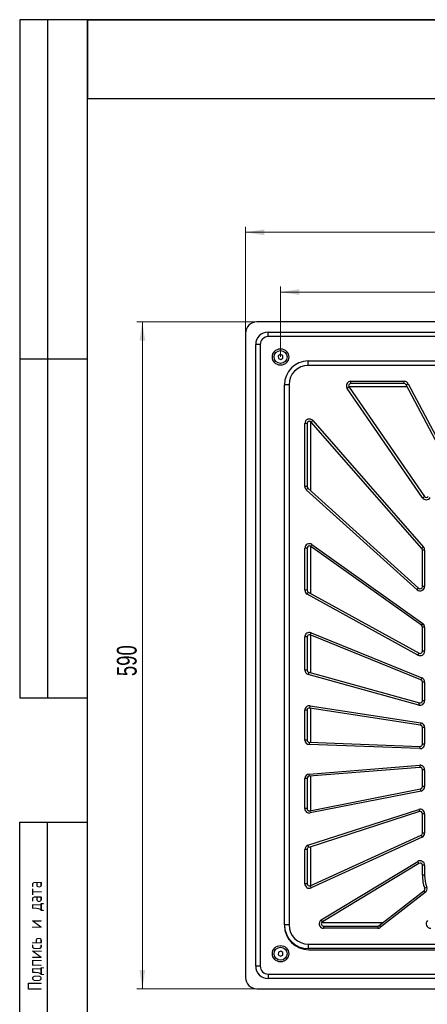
# Model space of a CAD drawing. Header units: millimetres. Extents: x 8 to 415, y 1 to 292.
# Tile 2 of 9: x 8 to 80, y 118 to 292. Entities that reach past the tile are written whole.
import ezdxf

# ---------------------------------------------------------------- set-up
doc = ezdxf.new("R2010")
doc.units = ezdxf.units.MM
doc.styles.add('SLDTEXTSTYLE0', font='TXT', dxfattribs={"width": 0.7, "bigfont": 'bigfont'})
doc.styles.add('SLDTEXTSTYLE1', font='TXT', dxfattribs={"width": 0.7})
doc.dimstyles.new('SLDDIMSTYLE0', dxfattribs={"dimtxt": 3.5, "dimasz": 3.302, "dimexe": 0, "dimexo": 0.0625, "dimgap": 0.875, "dimtad": 2, "dimlfac": 5, "dimrnd": 1e-09, "dimzin": 12, "dimdsep": 46, "dimtxsty": 'SLDTEXTSTYLE1', "dimsah": 1, "dimcen": 0.09, "dimadec": 0, "dimazin": 3, "dimtfac": 1, "dimtdec": 3, "dimtofl": 0, "dimtmove": 0, "dimatfit": 3, "dimfxl": 0, "dimfrac": 2, "dimtolj": 1, "dimtzin": 12, "dimarcsym": 0})

# ---------------------------------------------------------------- blocks, each defined once
blk = doc.blocks.new('_D')
at = {"color": 7, "linetype": 'Continuous', "lineweight": 0}
for p, q in [((47.95, 236.51), (47.95, 255.37)), ((165.95, 236.51), (165.95, 255.37)), ((47.95, 254.37), (165.95, 254.37))]:
    blk.add_line(p, q, dxfattribs=at)
at = {"color": 7, "linetype": 'Continuous', "lineweight": 18}
for points in [[(47.95, 254.37), (51.26, 253.86), (51.26, 254.88)], [(165.95, 254.37), (162.65, 254.88), (162.65, 253.86)]]:
    blk.add_solid(points, dxfattribs=at)
at = {"color": 7, "linetype": 'Continuous', "lineweight": 18, "insert": (103.28, 258.88), "char_height": 3.5, "attachment_point": 1, "style": 'SLDTEXTSTYLE1'}
blk.add_mtext('590', dxfattribs=at)
blk = doc.blocks.new('_D_1')
at = {"color": 7, "linetype": 'Continuous', "lineweight": 0}
for p, q in [((49.95, 238.51), (28.7, 238.51)), ((29.7, 120.51), (29.7, 238.51)), ((49.95, 120.51), (28.7, 120.51))]:
    blk.add_line(p, q, dxfattribs=at)
at = {"color": 7, "linetype": 'Continuous', "lineweight": 18}
for points in [[(29.7, 238.51), (29.2, 235.2), (30.21, 235.2)], [(29.7, 120.51), (30.21, 123.81), (29.2, 123.81)]]:
    blk.add_solid(points, dxfattribs=at)
at = {"color": 7, "linetype": 'Continuous', "lineweight": 18, "insert": (25.19, 175.83), "char_height": 3.5, "attachment_point": 1, "rotation": 90, "style": 'SLDTEXTSTYLE1'}
blk.add_mtext('590', dxfattribs=at)
blk = doc.blocks.new('_D_2')
at = {"color": 7, "linetype": 'Continuous', "lineweight": 0}
for p, q in [((54.15, 232.31), (54.15, 244.8)), ((159.75, 232.31), (159.75, 244.8)), ((54.15, 243.8), (159.75, 243.8))]:
    blk.add_line(p, q, dxfattribs=at)
at = {"color": 7, "linetype": 'Continuous', "lineweight": 18}
for points in [[(54.15, 243.8), (57.46, 243.29), (57.46, 244.31)], [(159.75, 243.8), (156.45, 244.31), (156.45, 243.29)]]:
    blk.add_solid(points, dxfattribs=at)
at = {"color": 7, "linetype": 'Continuous', "lineweight": 18, "insert": (103.28, 248.31), "char_height": 3.5, "attachment_point": 1, "style": 'SLDTEXTSTYLE1'}
blk.add_mtext('528', dxfattribs=at)

msp = doc.modelspace()

# ---------------------------------------------------------------- linework, layer by layer
at = {"color": 7, "linetype": 'Continuous', "lineweight": 25}
for p, q in [((20, 292.0001), (8, 292.0001)), ((8, 292.0001), (8, 172.0001)), ((13, 172.0001), (13, 292.0001)), ((20, 172.0001), (20, 292.0001)), ((20, 5), (20, 292)), ((20, 292), (415, 292)), ((90, 292), (20, 292)), ((20, 292), (20, 278)), ((90, 292), (20, 292)), ((90, 278), (20, 278)), ((163.953, 238.5057), (49.953, 238.5057)), ((47.953, 236.5057), (47.953, 122.5057)), ((51.953, 235.9057), (51.953, 236.7057)), ((51.953, 236.7057), (161.953, 236.7057)), ((161.953, 235.9057), (51.953, 235.9057)), ((49.753, 124.5057), (49.753, 234.5057)), ((50.553, 234.5057), (49.753, 234.5057)), ((50.553, 234.5057), (50.553, 124.5057)), ((8, 232.0001), (20, 232.0001)), ((54.1114, 232.7657), (53.7338, 232.4997)), ((53.7338, 232.4997), (53.7754, 232.0397)), ((53.7754, 232.0397), (54.1946, 231.8457)), ((54.5306, 232.5718), (54.1114, 232.7657)), ((54.1946, 231.8457), (54.5722, 232.1118)), ((54.5722, 232.1118), (54.5306, 232.5718)), ((59.053, 231.6057), (154.653, 231.6057)), ((59.053, 230.8057), (59.053, 231.6057)), ((154.653, 230.8057), (59.053, 230.8057)), ((54.853, 131.8057), (54.853, 227.4057)), ((55.653, 227.4057), (54.853, 227.4057)), ((55.653, 227.4057), (55.653, 131.8057)), ((66.2712, 226.9789), (65.9417, 226.7522)), ((79.2676, 207.3909), (65.9417, 226.7522)), ((76.5837, 227.0057), (66.2542, 227.0057)), ((66.2712, 226.9789), (79.5971, 207.6177)), ((66.6007, 228.0057), (76.0254, 228.0057)), ((66.6007, 227.6057), (66.6007, 228.0057)), ((76.0254, 227.6057), (66.6007, 227.6057)), ((76.0254, 227.6057), (76.0254, 228.0057)), ((76.379, 227.3927), (76.7326, 227.5797)), ((84.847, 211.3805), (76.379, 227.3927)), ((76.7326, 227.5797), (85.2006, 211.5675)), ((58.453, 209.415), (58.453, 220.5296)), ((58.853, 220.5296), (58.453, 220.5296)), ((58.853, 220.5296), (58.853, 209.415)), ((59.453, 220.876), (59.453, 208.6948)), ((59.554, 220.7931), (59.8549, 221.0566)), ((79.154, 198.4084), (59.554, 220.7931)), ((59.8549, 221.0566), (79.4549, 198.6719)), ((58.853, 209.415), (58.453, 209.415)), ((58.9847, 209.1183), (58.7164, 208.8217)), ((58.9847, 209.1183), (78.5847, 191.391)), ((78.3164, 191.0943), (58.7164, 208.8217)), ((79.2676, 207.3909), (79.5971, 207.6177)), ((59.453, 198.8144), (59.453, 190.4568)), ((59.4851, 198.7938), (59.7171, 199.1196)), ((79.0851, 184.8332), (59.4851, 198.7938)), ((59.7171, 199.1196), (79.3171, 185.159)), ((79.4549, 198.6719), (79.154, 198.4084)), ((58.453, 191.0232), (58.453, 198.468)), ((58.853, 198.468), (58.453, 198.468)), ((58.853, 198.468), (58.853, 191.0232)), ((79.253, 191.6877), (79.253, 198.1449)), ((79.653, 198.1449), (79.253, 198.1449)), ((79.653, 198.1449), (79.653, 191.6877)), ((79.653, 191.6877), (79.253, 191.6877)), ((58.853, 191.0232), (58.453, 191.0232)), ((59.0603, 190.6727), (58.8677, 190.3221)), ((78.4677, 179.5493), (58.8677, 190.3221)), ((59.0603, 190.6727), (78.6603, 179.8999)), ((78.3164, 191.0943), (78.5847, 191.391)), ((79.3171, 185.159), (79.0851, 184.8332)), ((59.4037, 183.1264), (59.5544, 183.4969)), ((79.0037, 175.1565), (59.4037, 183.1264)), ((59.453, 183.1063), (59.453, 176.4228)), ((59.5544, 183.4969), (79.1544, 175.527)), ((79.653, 184.5074), (79.253, 184.5074)), ((79.253, 180.2504), (79.253, 184.5074)), ((79.653, 184.5074), (79.653, 180.2504)), ((58.453, 176.8932), (58.453, 182.7559)), ((58.853, 182.7559), (58.453, 182.7559)), ((58.853, 182.7559), (58.853, 176.8932)), ((78.4677, 179.5493), (78.6603, 179.8999)), ((79.653, 180.2504), (79.253, 180.2504)), ((58.853, 176.8932), (58.453, 176.8932)), ((59.1464, 176.5076), (59.0397, 176.1221)), ((78.6397, 170.7008), (59.0397, 176.1221)), ((59.1464, 176.5076), (78.7464, 171.0863)), ((79.1544, 175.527), (79.0037, 175.1565)), ((79.653, 174.786), (79.253, 174.786)), ((79.253, 171.4719), (79.253, 174.786)), ((79.653, 174.786), (79.653, 171.4719)), ((8, 172.0001), (20, 172.0001)), ((78.6397, 170.7008), (78.7464, 171.0863)), ((79.653, 171.4719), (79.253, 171.4719)), ((58.453, 164.5233), (58.453, 169.7841)), ((58.853, 169.7841), (58.453, 169.7841)), ((58.853, 169.7841), (58.853, 164.5233)), ((59.3142, 170.1794), (59.3753, 170.5747)), ((78.9142, 167.1471), (59.3142, 170.1794)), ((59.3753, 170.5747), (78.9753, 167.5424)), ((59.453, 170.1579), (59.453, 164.1156)), ((78.9753, 167.5424), (78.9142, 167.1471)), ((79.653, 166.7518), (79.253, 166.7518)), ((79.253, 163.795), (79.253, 166.7518)), ((79.653, 166.7518), (79.653, 163.795)), ((58.853, 164.5233), (58.453, 164.5233)), ((59.2382, 164.1236), (59.2233, 163.7239)), ((59.2382, 164.1236), (78.8382, 163.3953)), ((78.8233, 162.9956), (59.2233, 163.7239)), ((78.8233, 162.9956), (78.8382, 163.3953)), ((79.653, 163.795), (79.253, 163.795)), ((59.1897, 158.5059), (78.7897, 160.0618)), ((78.8214, 159.663), (59.2214, 158.1071)), ((78.7897, 160.0618), (78.8214, 159.663)), ((79.653, 159.2643), (79.253, 159.2643)), ((79.253, 156.2742), (79.253, 159.2643)), ((79.653, 159.2643), (79.653, 156.2742)), ((58.453, 152.3914), (58.453, 157.7084)), ((58.853, 157.7084), (58.453, 157.7084)), ((58.853, 157.7084), (58.853, 152.3914)), ((59.2214, 158.1071), (59.1897, 158.5059)), ((59.453, 158.1255), (59.453, 152.0232)), ((59.3307, 151.999), (78.9307, 155.8818)), ((79.0085, 155.4895), (59.4085, 151.6066)), ((79.0085, 155.4895), (78.9307, 155.8818)), ((79.653, 156.2742), (79.253, 156.2742)), ((58.853, 152.3914), (58.453, 152.3914)), ((59.0075, 145.9083), (78.6075, 152.2284)), ((78.7303, 151.8477), (59.1303, 145.5276)), ((59.3307, 151.999), (59.4085, 151.6066)), ((78.6075, 152.2284), (78.7303, 151.8477)), ((8, 5), (8, 150.0001)), ((8, 150.0001), (20, 150.0001)), ((12.8784, 150.0001), (12.8784, 5.0001)), ((20, 5), (20, 150.0001)), ((79.653, 151.467), (79.253, 151.467)), ((79.253, 148.0361), (79.253, 151.467)), ((79.653, 151.467), (79.653, 148.0361)), ((59.4191, 138.724), (79.0191, 147.6722)), ((79.1853, 147.3083), (59.5853, 138.3601)), ((79.1853, 147.3083), (79.0191, 147.6722)), ((79.653, 148.0361), (79.253, 148.0361)), ((58.453, 139.0879), (58.453, 145.1469)), ((58.853, 145.1469), (58.453, 145.1469)), ((58.853, 145.1469), (58.853, 139.0879)), ((59.1303, 145.5276), (59.0075, 145.9083)), ((59.453, 145.6317), (59.453, 138.7395)), ((61.355, 132.69), (78.4385, 143.0383)), ((78.4385, 143.0383), (78.6458, 142.6962)), ((78.6458, 142.6962), (61.5622, 132.3479)), ((79.653, 142.3541), (79.253, 142.3541)), ((79.253, 140.6057), (79.253, 142.3541)), ((79.653, 142.3541), (79.653, 140.6057)), ((79.653, 140.6057), (79.253, 140.6057)), ((58.853, 139.0879), (58.453, 139.0879)), ((59.4191, 138.724), (59.5853, 138.3601)), ((71.6143, 131.69), (79.5173, 137.8361)), ((79.5173, 137.8361), (79.7628, 137.5203)), ((80.0265, 138.4171), (79.6491, 138.2845)), ((79.7628, 137.5203), (71.8599, 131.3742)), ((61.5622, 132.3479), (61.355, 132.69)), ((55.653, 131.8057), (54.853, 131.8057)), ((54.853, 131.8057), (54.853, 131.7057)), ((61.4231, 132.2057), (72.2775, 132.2057)), ((61.7695, 131.6057), (61.7695, 131.2057)), ((61.7695, 131.6057), (71.3688, 131.6057)), ((71.3688, 131.2057), (61.7695, 131.2057)), ((71.3688, 131.6057), (71.3688, 131.2057)), ((71.6143, 131.69), (71.8599, 131.3742)), ((59.053, 128.4057), (154.653, 128.4057)), ((59.053, 128.4057), (59.053, 127.6057)), ((154.653, 127.6057), (59.053, 127.6057)), ((59.153, 127.4057), (154.753, 127.4057)), ((53.7699, 126.9637), (53.738, 126.5029)), ((53.738, 126.5029), (54.1211, 126.245)), ((54.1849, 127.1665), (53.7699, 126.9637)), ((54.1211, 126.245), (54.5361, 126.4477)), ((54.568, 126.9085), (54.1849, 127.1665)), ((54.5361, 126.4477), (54.568, 126.9085)), ((50.553, 124.5057), (49.753, 124.5057)), ((51.953, 123.1057), (161.953, 123.1057)), ((51.953, 123.1057), (51.953, 122.3057)), ((161.953, 122.3057), (51.953, 122.3057)), ((49.953, 120.5057), (163.953, 120.5057))]:
    msp.add_line(p, q, dxfattribs=at)
for centre, radius in [((54.153, 232.3057), 1.45), ((54.153, 232.3057), 1.15), ((54.153, 126.7057), 1.45), ((54.153, 126.7057), 1.15)]:
    msp.add_circle(centre, radius, dxfattribs=at)
for centre, radius, start, end in [((49.953, 236.5057), 2, 90, 180), ((51.953, 234.5057), 2.2, 90, 180), ((51.953, 234.5057), 1.4, 90, 180), ((59.053, 227.4057), 4.2, 90, 180), ((59.053, 227.4057), 3.4, 90, 180), ((66.6007, 227.2057), 0.8, 90, 214.538708), ((66.6007, 227.2057), 0.4, 90, 214.538708), ((76.0254, 227.2057), 0.8, 27.872041, 90), ((76.0254, 227.2057), 0.4, 27.872041, 90), ((59.253, 220.5296), 0.8, 41.205374, 180), ((59.253, 220.5296), 0.4, 41.205374, 180), ((59.253, 209.415), 0.8, 180, 227.872041), ((59.253, 209.415), 0.4, 180, 227.872041), ((79.9266, 207.8445), 0.8, 214.538708, 328.751704), ((79.9266, 207.8445), 0.4, 214.538708, 328.751704), ((59.253, 198.468), 0.8, 54.538708, 180), ((59.253, 198.468), 0.4, 54.538708, 180), ((78.853, 198.1449), 0.8, 0, 41.205374), ((78.853, 198.1449), 0.4, 0, 41.205374), ((78.853, 191.6877), 0.8, 227.872041, 0), ((78.853, 191.6877), 0.4, 227.872041, 0), ((59.253, 191.0232), 0.8, 180, 241.205374), ((59.253, 191.0232), 0.4, 180, 241.205374), ((78.853, 184.5074), 0.4, 0, 54.538708), ((78.853, 184.5074), 0.8, 0, 54.538708), ((59.253, 182.7559), 0.8, 67.872041, 180), ((59.253, 182.7559), 0.4, 67.872041, 180), ((78.853, 180.2504), 0.8, 241.205374, 0), ((78.853, 180.2504), 0.4, 241.205374, 0), ((59.253, 176.8932), 0.8, 180, 254.538708), ((59.253, 176.8932), 0.4, 180, 254.538708), ((78.853, 174.786), 0.4, 0, 67.872041), ((78.853, 174.786), 0.8, 0, 67.872041), ((78.853, 171.4719), 0.8, 254.538708, 0), ((78.853, 171.4719), 0.4, 254.538708, 0), ((59.253, 169.7841), 0.8, 81.205374, 180), ((59.253, 169.7841), 0.4, 81.205374, 180), ((78.853, 166.7518), 0.8, 0, 81.205374), ((78.853, 166.7518), 0.4, 0, 81.205374), ((59.253, 164.5233), 0.8, 180, 267.872041), ((59.253, 164.5233), 0.4, 180, 267.872041), ((78.853, 163.795), 0.8, 267.872041, 0), ((78.853, 163.795), 0.4, 267.872041, 0), ((78.853, 159.2643), 0.8, 0, 94.538708), ((78.853, 159.2643), 0.4, 0, 94.538708), ((59.253, 157.7084), 0.8, 94.538708, 180), ((59.253, 157.7084), 0.4, 94.538708, 180), ((78.853, 156.2742), 0.4, 281.205374, 0), ((78.853, 156.2742), 0.8, 281.205374, 0), ((59.253, 152.3914), 0.8, 180, 281.205374), ((59.253, 152.3914), 0.4, 180, 281.205374), ((78.853, 151.467), 0.8, 0, 107.872041), ((78.853, 151.467), 0.4, 0, 107.872041), ((78.853, 148.0361), 0.4, 294.538708, 0), ((78.853, 148.0361), 0.8, 294.538708, 0), ((59.253, 145.1469), 0.8, 107.872041, 180), ((59.253, 145.1469), 0.4, 107.872041, 180), ((78.853, 142.3541), 0.8, 0, 121.205374), ((78.853, 142.3541), 0.4, 0, 121.205374), ((86.253, 140.6057), 7, 180, 199.366385), ((86.253, 140.6057), 6.6, 180, 199.366385), ((59.253, 139.0879), 0.8, 180, 294.538708), ((59.253, 139.0879), 0.4, 180, 294.538708), ((79.2717, 138.1518), 0.4, 307.872041, 19.366385), ((79.2717, 138.1518), 0.8, 307.872041, 19.366385), ((61.7695, 132.0057), 0.8, 121.205374, 270), ((80.7331, 132.0057), 0.8, 134.538708, 270), ((59.053, 131.8057), 4.2, 180, 270), ((59.153, 131.7057), 4.3, 180, 270), ((59.053, 131.8057), 3.4, 180, 270), ((61.7695, 132.0057), 0.4, 121.205374, 270), ((71.3688, 132.0057), 0.4, 270, 307.872041), ((71.3688, 132.0057), 0.8, 270, 307.872041), ((51.953, 124.5057), 2.2, 180, 270), ((51.953, 124.5057), 1.4, 180, 270), ((49.953, 122.5057), 2, 180, 270)]:
    msp.add_arc(centre, radius, start, end, dxfattribs=at)

# ---------------------------------------------------------------- texts
at = {"color": 7, "linetype": 'Continuous', "lineweight": 0, "insert": (9.4236, 120.1521), "char_height": 2.5, "attachment_point": 1, "rotation": 90, "style": 'SLDTEXTSTYLE0'}
msp.add_mtext('Подпись и дата', dxfattribs=at)

# ---------------------------------------------------------------- dimensions: what is measured, and where the dimension line sits
at = {"color": 7, "linetype": 'Continuous', "lineweight": 18}
for base, p1, p2, angle, picture, middle in [((165.953, 254.3725), (47.953, 236.5057), (165.953, 236.5057), 0, '_D', (106.953, 254.3725)), ((159.753, 243.8016), (54.153, 232.3057), (159.753, 232.3057), 0, '_D_2', (106.953, 243.8016)), ((29.7046, 238.5057), (49.953, 120.5057), (49.953, 238.5057), 90, '_D_1', (29.7046, 179.5057))]:
    dim = msp.add_linear_dim(base=base, p1=p1, p2=p2, angle=angle, dimstyle='SLDDIMSTYLE0', dxfattribs=at)
    dim.commit()
    dim.dimension.update_dxf_attribs({"geometry": picture, "text_midpoint": middle, "dimtype": 160})

doc.saveas('drawing.dxf')
